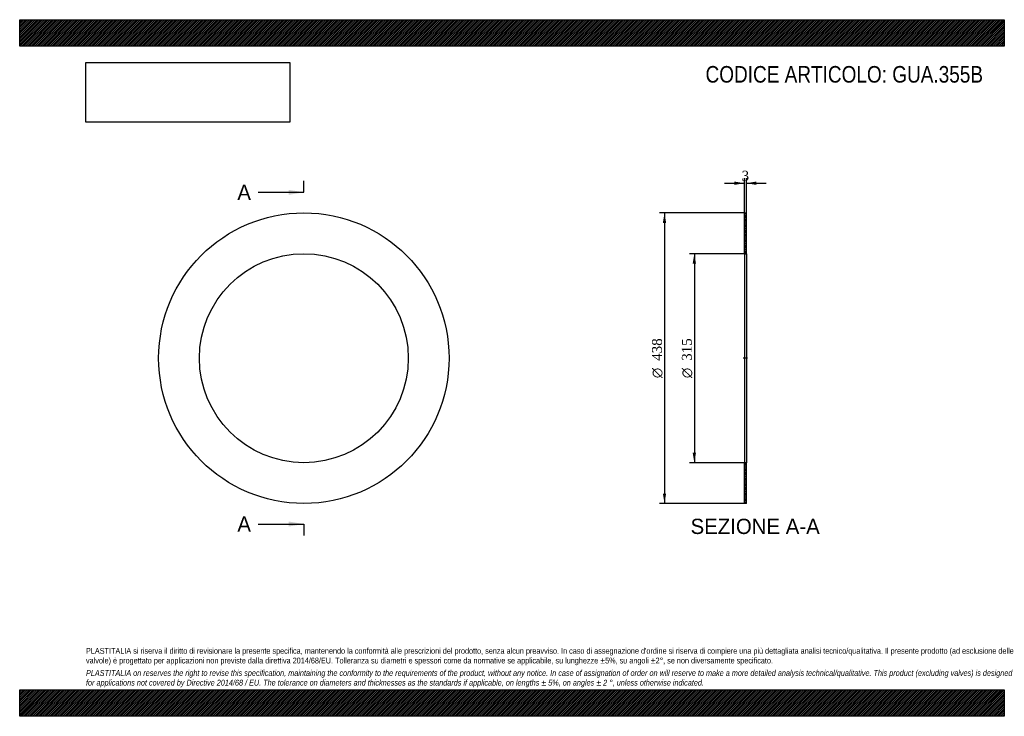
# Model space of a CAD drawing. Header units: millimetres. Extents: x 0 to 1485, y 0 to 1050.
import ezdxf
from ezdxf.enums import TextEntityAlignment as Align
from ezdxf.lldxf.tags import DXFTag

# ---------------------------------------------------------------- set-up
doc = ezdxf.new("R2010")
doc.units = ezdxf.units.MM
doc.header["$LTSCALE"] = 5
for name, color, linetype in [('Default', 7, 'Continuous'), ('DV2_Default', 7, 'Continuous'), ('GUA.355B', 7, 'Continuous')]:
    doc.layers.add(name, color=color, linetype=linetype)
doc.styles.add('SEACAD_Solid_Edge_ANSI', font='seans.ttf')
doc.styles.add('SEACAD_Solid_Edge_ANSI1_Symbols', font='semeca1.ttf')
doc.styles.add('SEACAD_Times_New_Roman', font='times.ttf')
tags = doc.linetypes.add('CENTER2', pattern=[28.575, 19.05, -3.175, 3.175, -3.175]).pattern_tags.tags
tags[10:11] = [DXFTag(74, 4), DXFTag(75, 0), DXFTag(340, '0'), DXFTag(46, 0.0), DXFTag(50, 0.0), DXFTag(44, 0.0), DXFTag(45, 0.0)]
tags[8:9] = [DXFTag(74, 4), DXFTag(75, 0), DXFTag(340, '0'), DXFTag(46, 0.0), DXFTag(50, 0.0), DXFTag(44, 0.0), DXFTag(45, 0.0)]
tags[6:7] = [DXFTag(74, 4), DXFTag(75, 0), DXFTag(340, '0'), DXFTag(46, 0.0), DXFTag(50, 0.0), DXFTag(44, 0.0), DXFTag(45, 0.0)]
tags[4:5] = [DXFTag(74, 4), DXFTag(75, 0), DXFTag(340, '0'), DXFTag(46, 0.0), DXFTag(50, 0.0), DXFTag(44, 0.0), DXFTag(45, 0.0)]
doc.dimstyles.new('ANSImm', dxfattribs={"dimtxt": 15, "dimasz": 15, "dimexe": 7.5, "dimexo": 0, "dimgap": 3.75, "dimtad": 1, "dimdsep": 46, "dimtxsty": 'SEACAD_Times_New_Roman', "dimblk1": '_SE_FILLED', "dimblk2": '_SE_FILLED', "dimsah": 1, "dimcen": 7.5, "dimazin": 0, "dimtfac": 0.85, "dimtdec": 3, "dimtofl": 0, "dimtmove": 0, "dimatfit": 3, "dimfxl": 1, "dimarcsym": 0})
picture_1 = doc.add_image_def('image1.jpg', size_in_pixel=(4302, 1260))

# ---------------------------------------------------------------- blocks, each defined once
blk = doc.blocks.new('SE')
at = {"layer": 'GUA.355B', "color": 7, "linetype": 'Continuous'}
for radius in [219, 157.5]:
    blk.add_circle((428.6, 539.8), radius, dxfattribs=at)
blk = doc.blocks.new('SE2')
at = {"color": 7, "linetype": 'Continuous', "style": 'SEACAD_Solid_Edge_ANSI'}
blk.add_text('A', height=23, dxfattribs=at).set_placement((328.3, 801.3), align=Align.TOP_LEFT)
blk = doc.blocks.new('SE3')
at = {"color": 7, "linetype": 'Continuous', "style": 'SEACAD_Solid_Edge_ANSI'}
blk.add_text('A', height=23, dxfattribs=at).set_placement((328.3, 301.3), align=Align.TOP_LEFT)
blk = doc.blocks.new('SEANNOT_GROUP')
at = {"linetype": 'Continuous'}
blk.add_hatch(color=7, dxfattribs=at).paths.add_polyline_path([(405.6, 786), (428.6, 789.8), (405.6, 793.6)])
at = {"color": 7, "linetype": 'Continuous'}
blk.add_lwpolyline([(359.6, 789.8), (428.6, 789.8)], dxfattribs=at)
blk = doc.blocks.new('SEANNOT_GROUP1')
at = {"linetype": 'Continuous'}
blk.add_hatch(color=7, dxfattribs=at).paths.add_polyline_path([(405.6, 286), (428.6, 289.8), (405.6, 293.6)])
at = {"color": 7, "linetype": 'Continuous'}
blk.add_lwpolyline([(359.6, 289.8), (428.6, 289.8)], dxfattribs=at)
blk = doc.blocks.new('SE1')
at = {"layer": 'Default', "color": 7, "linetype": 'CENTER2'}
for p, q in [((428.6, 789.8), (428.6, 807)), ((428.6, 289.8), (428.6, 272.5))]:
    blk.add_line(p, q, dxfattribs=at)
at = {"layer": 'Default', "color": 7, "linetype": 'CENTER2', "const_width": 0.0001}
blk.add_lwpolyline([(428.6, 789.8), (428.6, 289.8)], dxfattribs=at)
at = {"layer": 'Default'}
for name in ['SE2', 'SEANNOT_GROUP', 'SE3', 'SEANNOT_GROUP1']:
    blk.add_blockref(name, (0, 0), dxfattribs=at)
blk = doc.blocks.new('SE4')
at = {"layer": 'GUA.355B', "linetype": 'Continuous'}
h = blk.add_hatch(dxfattribs=at)
h.set_pattern_fill('LINE', scale=0.629921, angle=45, style=0)
h.paths.add_polyline_path([(1096, 697.3), (1096, 758.8), (1093, 758.8), (1093, 697.3)])
h = blk.add_hatch(dxfattribs=at)
h.set_pattern_fill('LINE', scale=0.629921, angle=45, style=0)
h.paths.add_polyline_path([(1096, 320.8), (1096, 382.3), (1093, 382.3), (1093, 320.8)])
at = {"layer": 'DV2_Default', "color": 7, "linetype": 'CENTER2'}
blk.add_line((1097.7, 539.8), (1091.2, 539.8), dxfattribs=at)
at = {"layer": 'GUA.355B', "color": 7, "linetype": 'Continuous'}
for p, q in [((1093, 697.3), (1093, 758.8)), ((1093, 758.8), (1096, 758.8)), ((1096, 697.3), (1096, 758.8)), ((1093, 697.3), (1093, 382.3)), ((1093, 697.3), (1096, 697.3)), ((1096, 697.3), (1096, 382.3)), ((1093, 320.8), (1093, 382.3)), ((1096, 382.3), (1093, 382.3)), ((1096, 320.8), (1096, 382.3)), ((1096, 320.8), (1093, 320.8))]:
    blk.add_line(p, q, dxfattribs=at)
blk = doc.blocks.new('DMBLK17')
at = {"layer": 'Default', "linetype": 'Continuous'}
for points in [[(1078, 806), (1078, 801), (1093, 803.5)], [(1111, 806), (1096, 803.5), (1111, 801)]]:
    blk.add_hatch(color=7, dxfattribs=at).paths.add_polyline_path(points)
at = {"layer": 'Default', "color": 7, "linetype": 'Continuous'}
for p, q in [((1063, 803.5), (1093, 803.5)), ((1093, 758.8), (1093, 811)), ((1096, 758.8), (1096, 811)), ((1096, 803.5), (1126, 803.5))]:
    blk.add_line(p, q, dxfattribs=at)
at = {"layer": 'Default', "color": 7, "linetype": 'Continuous', "style": 'SEACAD_Times_New_Roman'}
blk.add_text('3', height=15, dxfattribs=at).set_placement((1088.8, 822.3), align=Align.TOP_LEFT)
blk = doc.blocks.new('_SE_FILLED')
at = {"color": 0}
blk.add_line((0, 0), (-1, 0), dxfattribs=at)
blk.add_solid([(0, 0), (-1, -0.1665), (-1, 0.1665), (0, 0)], dxfattribs=at)
blk = doc.blocks.new('GDimGGroup')
at = {"layer": 'Default', "linetype": 'Continuous'}
for points in [[(1015, 682.3), (1020, 682.3), (1017.5, 697.3)], [(1015, 397.3), (1017.5, 382.3), (1020, 397.3)]]:
    blk.add_hatch(color=7, dxfattribs=at).paths.add_polyline_path(points)
at = {"layer": 'Default', "color": 7, "linetype": 'Continuous'}
for p, q in [((1094.5, 697.3), (1010, 697.3)), ((1017.5, 697.3), (1017.5, 382.3)), ((1094.5, 382.3), (1010, 382.3))]:
    blk.add_line(p, q, dxfattribs=at)
for s, style, p in [('315', 'SEACAD_Times_New_Roman', (998.7, 535.8)), ('O', 'SEACAD_Solid_Edge_ANSI1_Symbols', (998.7, 509.7))]:
    blk.add_text(s, height=15, rotation=90, dxfattribs=dict(at, style=style)).set_placement(p, align=Align.TOP_LEFT)
blk = doc.blocks.new('GDimGGroup1')
at = {"layer": 'Default', "linetype": 'Continuous'}
for points in [[(970, 743.8), (975, 743.8), (972.5, 758.8)], [(970, 335.8), (972.5, 320.8), (975, 335.8)]]:
    blk.add_hatch(color=7, dxfattribs=at).paths.add_polyline_path(points)
at = {"layer": 'Default', "color": 7, "linetype": 'Continuous'}
for p, q in [((1093, 758.8), (965, 758.8)), ((972.5, 758.8), (972.5, 320.8)), ((1093, 320.8), (965, 320.8))]:
    blk.add_line(p, q, dxfattribs=at)
for s, style, p in [('438', 'SEACAD_Times_New_Roman', (953.7, 535.8)), ('O', 'SEACAD_Solid_Edge_ANSI1_Symbols', (953.7, 509.7))]:
    blk.add_text(s, height=15, rotation=90, dxfattribs=dict(at, style=style)).set_placement(p, align=Align.TOP_LEFT)

msp = doc.modelspace()

# ---------------------------------------------------------------- hatches: boundary and pattern name
at = {"layer": 'Default', "linetype": 'Continuous'}
h = msp.add_hatch(dxfattribs=at)
h.set_pattern_fill('LINE', scale=0.629921, angle=45, style=0)
h.paths.add_polyline_path([(1485, 1010), (1485, 1050), (0, 1050), (0, 1010)])
for points in [[(1485, 1010), (1485, 1050), (0, 1050), (0, 1010)], [(1485, 0), (1485, 40), (0, 40), (0, 0)]]:
    msp.add_hatch(color=7, dxfattribs=at).paths.add_polyline_path(points)
h = msp.add_hatch(dxfattribs=at)
h.set_pattern_fill('LINE', scale=0.629921, angle=45, style=0)
h.paths.add_polyline_path([(1485, 0), (1485, 40), (0, 40), (0, 0)])

# ---------------------------------------------------------------- linework, layer by layer
at = {"layer": 'Default', "color": 7, "linetype": 'Continuous'}
for p, q in [((0, 1050), (1485, 1050)), ((0, 1010), (0, 1050)), ((1485, 1050), (1485, 1010)), ((1485, 1010), (0, 1010)), ((0, 40), (1485, 40)), ((0, 0), (0, 40)), ((1485, 40), (1485, 0)), ((1485, 0), (0, 0))]:
    msp.add_line(p, q, dxfattribs=at)

# ---------------------------------------------------------------- block references
at = {"layer": 'Default'}
for name in ['SE1', 'SE', 'GDimGGroup1', 'SE4', 'GDimGGroup']:
    msp.add_blockref(name, (0, 0), dxfattribs=at)

# ---------------------------------------------------------------- texts
at = {"layer": 'Default', "color": 7, "linetype": 'Continuous', "style": 'SEACAD_Solid_Edge_ANSI'}
msp.add_text('SEZIONE A-A', height=23, dxfattribs=at).set_placement((1011.825, 297.784), align=Align.TOP_LEFT)
at = {"layer": 'Default', "attachment_point": 1}
for s, insert, char_height, width in [('{\\fArial Narrow|b0||i0||c0|p34;\\C7;\\H25.;\\W1.;CODICE ARTICOLO: GUA.355B}', (1034.407, 980.168), 25, 424.69254), ("{\\fArial Narrow|b0||i0||c0|p34;\\C7;\\H8.75;\\W1.;PLASTITALIA si riserva il diritto di revisionare la presente specifica, mantenendo la conformità alle prescrizioni del prodotto, senza alcun preavviso. In caso di assegnazione d'ordine si riserva di compiere una più dettagliata analisi tecnico/qualitativa. Il presente prodotto (ad esclusione delle \\P}{\\fArial Narrow|b0||i0||c0|p34;\\C7;\\H8.75;\\W1.;valvole) è progettato per applicazioni non previste dalla direttiva 2014/68/EU. Tolleranza su diametri e spessori come da normative se applicabile, su lunghezze ±5%, su angoli ±2°, se non diversamente specificato.\\P}{\\fArial Narrow|b0||i0||c0|p34;\\C7;\\H2.5;\\W1.;   \\P}{\\fArial Narrow|b0||i1||c0|p34;\\C7;\\H8.75;\\W1.;PLASTITALIA on reserves the right to revise this specification, maintaining the conformity to the requirements of the product, without any notice. In case of assignation of order on will reserve to make a more detailed analysis technical/qualitative. This product (excluding valves) is designed \\P}{\\fArial Narrow|b0||i1||c0|p34;\\C7;\\H8.75;\\W1.;for applications not covered by Directive 2014/68 / EU. The tolerance on diameters and thicknesses as the standards if applicable, on lengths ± 5%, on angles ± 2 °, unless otherwise indicated.\\P}", (100, 103.012), 8.75, 1285)]:
    msp.add_mtext(s, dxfattribs=dict(at, insert=insert, char_height=char_height, width=width))

# ---------------------------------------------------------------- dimensions: what is measured, and where the dimension line sits
at = {"layer": 'Default', "color": 7, "linetype": 'Continuous'}
dim = msp.add_linear_dim(base=(1092.965, 803.548), p1=(1092.965, 758.784), p2=(1095.965, 758.784), angle=0, text='\\A1;<>', dimstyle='ANSImm', dxfattribs=at)
dim.commit()
dim.dimension.update_dxf_attribs({"geometry": 'DMBLK17', "text_midpoint": (1094.465, 803.548), "dimtype": 161})

# ---------------------------------------------------------------- pictures from other files: only their frames are drawn
image = msp.add_image(picture_1, insert=(100, 895.516), size_in_units=(307.286, 90))
image.dxf.flags = 7

doc.saveas('drawing.dxf')
